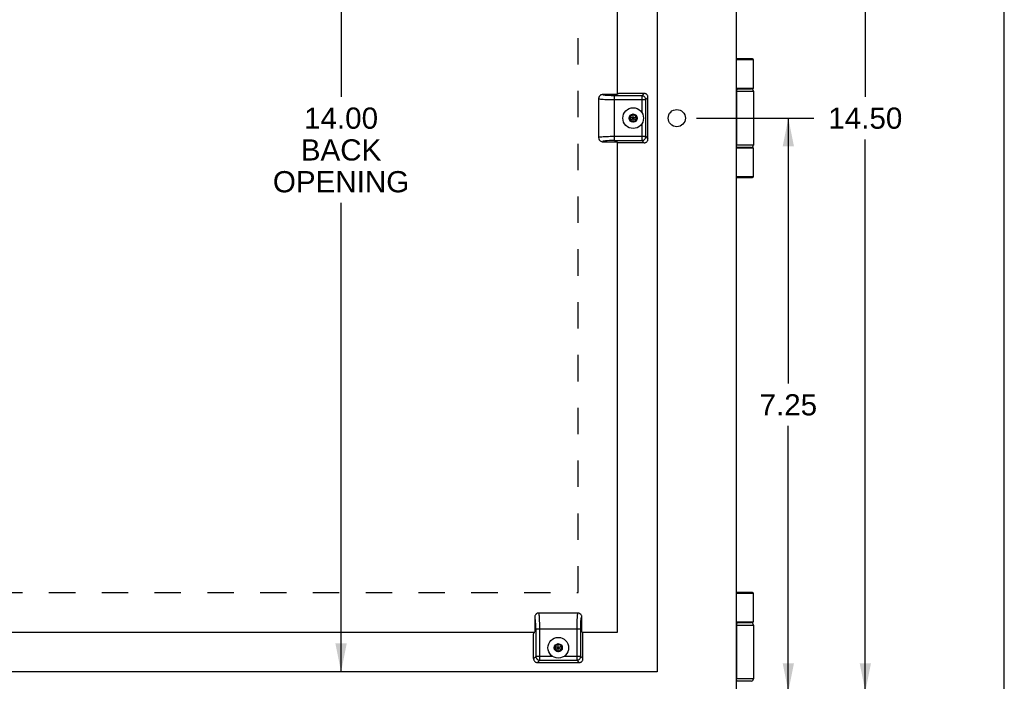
# Model space of a CAD drawing. Header units: inches. Extents: x 0 to 60.7, y 0 to 39.3.
# Tile 15 of 16: x 48.3 to 60.7, y 13.2 to 21.6. Entities that reach past the tile are written whole.
import ezdxf

# ---------------------------------------------------------------- set-up
doc = ezdxf.new("R2010")
doc.units = ezdxf.units.IN
doc.header["$LTSCALE"] = 3.339286
doc.header["$MEASUREMENT"] = 0
doc.linetypes.add('HIDDEN', pattern=[0.2, 0.1, -0.1])
doc.layers.get('0').update_dxf_attribs({"linetype": 'CONTINUOUS'})
for name, color, linetype in [('02___PRT_ALL_AXES', 7, 'CONTINUOUS'), ('DEFAULT_2', 8, 'HIDDEN'), ('DIMENSIONS', 7, 'CONTINUOUS')]:
    doc.layers.add(name, color=color, linetype=linetype)
doc.styles.get("Standard").update_dxf_attribs({"font": 'arial.ttf'})
doc.dimstyles.new('DIMSTYLE_1', dxfattribs={"dimtxt": 0.267857, "dimasz": 0.357143, "dimexe": 0.09, "dimexo": 0.07, "dimgap": 0.0375, "dimtad": 0, "dimtih": 1, "dimtoh": 1, "dimzin": 4, "dimdsep": 46, "dimtxsty": 'Standard', "dimblk": '_FILLED', "dimblk1": '_FILLED', "dimblk2": '_FILLED', "dimcen": 0.09, "dimazin": 1, "dimtfac": 1, "dimtofl": 0, "dimtmove": 0, "dimatfit": 3, "dimldrblk": '_FILLED', "dimfxl": 0, "dimtolj": 1, "dimtzin": 4, "dimarcsym": 0})

# ---------------------------------------------------------------- blocks, each defined once
blk = doc.blocks.new('_FILLED')
at = {"color": 0, "linetype": 'ByBlock'}
blk.add_solid([(0, 0), (-1, 0.2), (-1, -0.2)], dxfattribs=at)
blk = doc.blocks.new('*D3')
at = {"layer": 'DIMENSIONS', "color": 2, "linetype": 'Continuous'}
for p, q in [((56.821, 27.558), (59.277, 27.558)), ((58.956, 27.558), (58.956, 20.576)), ((58.956, 13.058), (58.956, 20.04)), ((56.93, 13.058), (59.277, 13.058))]:
    blk.add_line(p, q, dxfattribs=at)
at = {"layer": 'DIMENSIONS', "color": 2, "linetype": 'Continuous', "xscale": 0.3571428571, "yscale": 0.3571428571, "zscale": 0.3571428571}
for p, rotation in [((58.956, 27.558), 90), ((58.956, 13.058), 270)]:
    blk.add_blockref('_FILLED', p, dxfattribs=dict(at, rotation=rotation))
at = {"layer": 'DIMENSIONS', "color": 2, "linetype": 'Continuous', "insert": (58.956, 20.442), "char_height": 0.2679, "width": 0.93601, "attachment_point": 2, "line_spacing_factor": 0.9}
blk.add_mtext('14.50', dxfattribs=at)
blk = doc.blocks.new('*D4')
at = {"layer": 'DIMENSIONS', "color": 2, "linetype": 'Continuous'}
for p, q in [((58.956, 13.058), (58.956, 13.772)), ((56.821, 13.058), (59.277, 13.058)), ((57.511, 12.308), (59.277, 12.308)), ((58.956, 12.308), (58.956, 11.48)), ((58.956, 11.48), (58.679, 11.48))]:
    blk.add_line(p, q, dxfattribs=at)
at = {"layer": 'DIMENSIONS', "color": 2, "linetype": 'Continuous', "xscale": 0.3571428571, "yscale": 0.3571428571, "zscale": 0.3571428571}
for p, rotation in [((58.956, 13.058), 270), ((58.956, 12.308), 90)]:
    blk.add_blockref('_FILLED', p, dxfattribs=dict(at, rotation=rotation))
at = {"layer": 'DIMENSIONS', "color": 2, "linetype": 'Continuous', "insert": (58.545, 11.614), "char_height": 0.2679, "width": 0.60243, "attachment_point": 3, "line_spacing_factor": 0.9}
blk.add_mtext('.75\\Ptyp.', dxfattribs=at)
blk = doc.blocks.new('*D11')
at = {"layer": 'DIMENSIONS', "color": 2, "linetype": 'Continuous'}
for p, q in [((56.821, 20.308), (58.304, 20.308)), ((57.982, 20.308), (57.982, 16.951)), ((57.982, 13.058), (57.982, 16.415)), ((56.821, 13.058), (58.304, 13.058))]:
    blk.add_line(p, q, dxfattribs=at)
at = {"layer": 'DIMENSIONS', "color": 2, "linetype": 'Continuous', "xscale": 0.3571428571, "yscale": 0.3571428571, "zscale": 0.3571428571}
for p, rotation in [((57.982, 20.308), 90), ((57.982, 13.058), 270)]:
    blk.add_blockref('_FILLED', p, dxfattribs=dict(at, rotation=rotation))
at = {"layer": 'DIMENSIONS', "color": 2, "linetype": 'Continuous', "insert": (57.982, 16.817), "char_height": 0.2679, "width": 0.72789, "attachment_point": 2, "line_spacing_factor": 0.9}
blk.add_mtext('7.25', dxfattribs=at)
blk = doc.blocks.new('*D14')
at = {"layer": 'DIMENSIONS', "color": 2, "linetype": 'Continuous'}
for p, q in [((52.324, 27.308), (52.324, 20.576)), ((52.324, 13.308), (52.324, 19.237))]:
    blk.add_line(p, q, dxfattribs=at)
at = {"layer": 'DIMENSIONS', "color": 2, "linetype": 'Continuous', "xscale": 0.3571428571, "yscale": 0.3571428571, "zscale": 0.3571428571}
for p, rotation in [((52.324, 27.308), 90), ((52.324, 13.308), 270)]:
    blk.add_blockref('_FILLED', p, dxfattribs=dict(at, rotation=rotation))
at = {"layer": 'DIMENSIONS', "color": 2, "linetype": 'Continuous', "insert": (52.324, 20.442), "char_height": 0.2679, "width": 1.72265, "attachment_point": 2, "line_spacing_factor": 0.9}
blk.add_mtext('14.00\\PBACK\\POPENING', dxfattribs=at)
blk = doc.blocks.new('*D15')
at = {"layer": 'DIMENSIONS', "color": 2, "linetype": 'Continuous'}
for p, q in [((52.324, 13.308), (52.324, 14.022)), ((52.324, 12.308), (52.324, 11.437)), ((52.324, 11.437), (52.637, 11.437))]:
    blk.add_line(p, q, dxfattribs=at)
at = {"layer": 'DIMENSIONS', "color": 2, "linetype": 'Continuous', "xscale": 0.3571428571, "yscale": 0.3571428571, "zscale": 0.3571428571}
for p, rotation in [((52.324, 13.308), 270), ((52.324, 12.308), 90)]:
    blk.add_blockref('_FILLED', p, dxfattribs=dict(at, rotation=rotation))
at = {"layer": 'DIMENSIONS', "color": 2, "linetype": 'Continuous', "insert": (52.77, 11.571), "char_height": 0.2679, "width": 0.72789, "attachment_point": 1, "line_spacing_factor": 0.9}
blk.add_mtext('1.00\\Ptyp.', dxfattribs=at)

msp = doc.modelspace()

# ---------------------------------------------------------------- linework, layer by layer
at = {"color": 7, "linetype": 'Continuous'}
for p, q in [((60.7143, 0), (60.7143, 39.2857)), ((57.5285, 21.0581), (57.3211, 21.0581)), ((57.5415, 21.0451), (57.3211, 21.0451)), ((57.5415, 20.6831), (57.3211, 20.6831)), ((57.3211, 20.6781), (57.5115, 20.6781)), ((57.3375, 20.6781), (57.3371, 20.6781)), ((55.5817, 20.5551), (55.5817, 20.0611)), ((55.5817, 20.5551), (55.5817, 20.5551)), ((55.8177, 20.6066), (55.633, 20.6066)), ((55.6733, 20.5959), (55.6702, 20.5962)), ((55.6755, 20.5957), (55.6733, 20.5959)), ((55.6778, 20.5955), (55.6755, 20.5957)), ((55.6861, 20.5948), (55.6825, 20.5951)), ((55.6899, 20.5946), (55.6861, 20.5948)), ((55.6938, 20.5943), (55.6899, 20.5946)), ((55.6973, 20.5941), (55.6938, 20.5943)), ((55.7007, 20.5939), (55.6973, 20.5941)), ((55.705, 20.5937), (55.7007, 20.5939)), ((55.7096, 20.5934), (55.705, 20.5937)), ((55.7098, 20.5934), (55.7097, 20.5934)), ((55.7098, 20.5934), (55.7098, 20.5934)), ((55.7231, 20.5928), (55.7199, 20.593)), ((55.7278, 20.5927), (55.7231, 20.5928)), ((55.7321, 20.5925), (55.7278, 20.5927)), ((55.7373, 20.5924), (55.7321, 20.5925)), ((55.7412, 20.5923), (55.7373, 20.5924)), ((55.7454, 20.5922), (55.7412, 20.5923)), ((55.7501, 20.5921), (55.7454, 20.5922)), ((55.7537, 20.592), (55.7501, 20.5921)), ((55.759, 20.592), (55.7537, 20.592)), ((55.764, 20.5919), (55.759, 20.592)), ((55.7688, 20.5919), (55.764, 20.5919)), ((55.7734, 20.5918), (55.7688, 20.5919)), ((55.7777, 20.5918), (55.7734, 20.5918)), ((56.1281, 20.5918), (55.7777, 20.5918)), ((55.7817, 20.0244), (55.7817, 20.5918)), ((55.828, 20.6169), (55.8217, 20.6106)), ((56.1569, 20.6206), (55.8739, 20.6206)), ((56.1281, 20.5918), (56.1569, 20.6206)), ((56.1281, 20.5918), (56.1281, 20.381)), ((56.2067, 20.5708), (56.1779, 20.542)), ((56.2067, 20.0454), (56.2067, 20.5708)), ((57.3211, 20.6481), (57.5415, 20.6481)), ((57.3262, 19.9681), (57.3262, 20.6481)), ((57.3266, 20.6481), (57.3266, 19.9681)), ((55.7817, 20.542), (56.1779, 20.542)), ((56.1779, 20.0742), (56.1779, 20.542)), ((56.0192, 20.3565), (55.9773, 20.3323)), ((55.9773, 20.2839), (56.0611, 20.3323)), ((55.9773, 20.3323), (56.0611, 20.2839)), ((55.9773, 20.3323), (55.9773, 20.2839)), ((56.0192, 20.3538), (55.9797, 20.331)), ((55.9797, 20.331), (55.9797, 20.2853)), ((56.0611, 20.3323), (56.0192, 20.3565)), ((56.0192, 20.2597), (56.0192, 20.3565)), ((56.0588, 20.331), (56.0192, 20.3538)), ((56.0588, 20.2853), (56.0588, 20.331)), ((56.0611, 20.2839), (56.0611, 20.3323)), ((55.9773, 20.2839), (56.0192, 20.2597)), ((55.9797, 20.2853), (56.0192, 20.2625)), ((56.0192, 20.2625), (56.0588, 20.2853)), ((56.0192, 20.2597), (56.0611, 20.2839)), ((56.1281, 20.2353), (56.1281, 20.0244)), ((55.5817, 20.0612), (55.5817, 20.0611)), ((56.1779, 20.0742), (55.7817, 20.0742)), ((56.1779, 20.0742), (56.2067, 20.0454)), ((55.633, 20.0096), (55.8177, 20.0096)), ((55.7817, 20.0244), (56.1281, 20.0244)), ((55.8217, 20.0056), (55.828, 19.9993)), ((56.1569, 19.9956), (55.8739, 19.9956)), ((56.1569, 19.9956), (56.1281, 20.0244)), ((57.5415, 19.9681), (57.3211, 19.9681)), ((57.5115, 19.9381), (57.3211, 19.9381)), ((57.3211, 19.9331), (57.5415, 19.9331)), ((57.3375, 19.9381), (57.3371, 19.9381)), ((57.3211, 19.5711), (57.5415, 19.5711)), ((57.3211, 19.5581), (57.5285, 19.5581)), ((57.5285, 14.3081), (57.3211, 14.3081)), ((57.5415, 14.2951), (57.3211, 14.2951)), ((54.7732, 13.9969), (54.7732, 13.8121)), ((55.3187, 14.0481), (54.8247, 14.0481)), ((54.8248, 14.0481), (54.8247, 14.0481)), ((55.3187, 14.0481), (55.3187, 14.0481)), ((55.3587, 13.9473), (55.359, 13.9509)), ((55.359, 13.9509), (55.3591, 13.9532)), ((55.3591, 13.9532), (55.3593, 13.9554)), ((55.3593, 13.9554), (55.3595, 13.9576)), ((55.3595, 13.9576), (55.3597, 13.9597)), ((55.3702, 13.8121), (55.3702, 13.9969)), ((54.788, 13.8481), (55.3056, 13.8481)), ((54.788, 13.8481), (54.788, 13.5017)), ((54.8378, 13.4519), (54.8378, 13.8481)), ((55.3056, 13.8481), (55.3394, 13.8481)), ((55.3056, 13.8481), (55.3056, 13.4519)), ((55.3394, 13.8481), (55.3554, 13.8481)), ((55.3554, 13.861), (55.3555, 13.8658)), ((55.3554, 13.8565), (55.3554, 13.861)), ((55.3554, 13.8522), (55.3554, 13.8565)), ((55.3554, 13.5017), (55.3554, 13.8522)), ((55.3555, 13.8709), (55.3556, 13.8761)), ((55.3555, 13.8658), (55.3555, 13.8709)), ((55.3556, 13.8761), (55.3557, 13.8798)), ((55.3557, 13.8798), (55.3558, 13.8844)), ((55.3558, 13.8844), (55.3559, 13.8887)), ((55.3559, 13.8887), (55.356, 13.8925)), ((55.356, 13.8925), (55.3561, 13.8977)), ((55.3561, 13.8977), (55.3563, 13.9021)), ((55.3563, 13.9021), (55.3564, 13.9067)), ((55.3564, 13.9067), (55.3566, 13.91)), ((55.357, 13.9202), (55.3572, 13.9249)), ((55.357, 13.9201), (55.357, 13.9201)), ((55.357, 13.9201), (55.357, 13.9201)), ((55.3572, 13.9249), (55.3575, 13.9292)), ((55.3575, 13.9292), (55.3577, 13.9325)), ((55.3577, 13.9325), (55.3579, 13.936)), ((55.3579, 13.936), (55.3581, 13.9399)), ((55.3581, 13.9399), (55.3584, 13.9437)), ((55.3584, 13.9437), (55.3587, 13.9473)), ((57.5415, 13.9331), (57.3211, 13.9331)), ((57.3211, 13.9281), (57.5115, 13.9281)), ((57.3211, 13.8981), (57.5415, 13.8981)), ((57.3262, 13.2181), (57.3262, 13.8981)), ((57.3266, 13.8981), (57.3266, 13.2181)), ((57.3375, 13.9281), (57.3371, 13.9281)), ((54.7592, 13.4729), (54.7592, 13.756)), ((54.7692, 13.8081), (54.7629, 13.8018)), ((55.3805, 13.8018), (55.3742, 13.8081)), ((55.3842, 13.4729), (55.3842, 13.756)), ((55.0717, 13.659), (55.0298, 13.6348)), ((55.0298, 13.6348), (55.1136, 13.5864)), ((55.0298, 13.6348), (55.0298, 13.5864)), ((55.0298, 13.5864), (55.1136, 13.6348)), ((55.0298, 13.5864), (55.0717, 13.5622)), ((55.0717, 13.6563), (55.0322, 13.6335)), ((55.0322, 13.6335), (55.0322, 13.5878)), ((55.0322, 13.5878), (55.0717, 13.565)), ((55.1136, 13.6348), (55.0717, 13.659)), ((55.0717, 13.5622), (55.0717, 13.659)), ((55.1113, 13.6335), (55.0717, 13.6563)), ((55.0717, 13.565), (55.1113, 13.5878)), ((55.0717, 13.5622), (55.1136, 13.5864)), ((55.1113, 13.5878), (55.1113, 13.6335)), ((55.1136, 13.5864), (55.1136, 13.6348)), ((54.7592, 13.4729), (54.788, 13.5017)), ((54.9989, 13.5017), (54.788, 13.5017)), ((55.3554, 13.5017), (55.1445, 13.5017)), ((55.3554, 13.5017), (55.3842, 13.4729)), ((54.8378, 13.4519), (54.809, 13.4231)), ((54.809, 13.4231), (55.3344, 13.4231)), ((54.8378, 13.4519), (55.3056, 13.4519)), ((55.3344, 13.4231), (55.3056, 13.4519)), ((57.5415, 13.2181), (57.3211, 13.2181)), ((57.5115, 13.1881), (57.3211, 13.1881)), ((57.3375, 13.1881), (57.3371, 13.1881))]:
    msp.add_line(p, q, dxfattribs=at)
at = {"color": 3, "linetype": 'Continuous'}
for p, q in [((57.3211, 28.2481), (57.3211, 12.3681)), ((55.8217, 20.6066), (55.8217, 26.8081)), ((55.8217, 13.8081), (55.8217, 20.0096)), ((47.9327, 13.8081), (54.7732, 13.8081)), ((55.3702, 13.8081), (55.8217, 13.8081))]:
    msp.add_line(p, q, dxfattribs=at)
at = {"color": 7, "linetype": 'Continuous'}
for points in [[(57.3371, 20.6781), (57.3367, 20.6781), (57.3363, 20.678), (57.3359, 20.6779), (57.3355, 20.6778), (57.3351, 20.6776), (57.3347, 20.6774), (57.3343, 20.6771), (57.3339, 20.6768), (57.3335, 20.6764), (57.3331, 20.676), (57.3327, 20.6756), (57.3324, 20.6752), (57.332, 20.6746), (57.3316, 20.6741), (57.3313, 20.6735), (57.331, 20.6729), (57.3306, 20.6723), (57.3303, 20.6716), (57.33, 20.6709), (57.3297, 20.6701), (57.3294, 20.6693), (57.3291, 20.6685), (57.3288, 20.6677), (57.3286, 20.6668), (57.3283, 20.6659), (57.3281, 20.665), (57.3279, 20.6641), (57.3276, 20.6631), (57.3274, 20.6621), (57.3273, 20.6611), (57.3271, 20.6601), (57.3269, 20.6591), (57.3268, 20.658), (57.3267, 20.657), (57.3265, 20.6559), (57.3265, 20.6548), (57.3264, 20.6537), (57.3263, 20.6526), (57.3262, 20.6515), (57.3262, 20.6504), (57.3262, 20.6492), (57.3262, 20.6481)], [(57.3371, 20.6781), (57.3367, 20.678), (57.3363, 20.6779), (57.3359, 20.6778), (57.3355, 20.6776), (57.3351, 20.6774), (57.3347, 20.6771), (57.3343, 20.6768), (57.3339, 20.6764), (57.3335, 20.676), (57.3331, 20.6756), (57.3328, 20.6752), (57.3324, 20.6746), (57.332, 20.6741), (57.3317, 20.6735), (57.3313, 20.6729), (57.331, 20.6723), (57.3307, 20.6716), (57.3304, 20.6709), (57.3301, 20.6701), (57.3298, 20.6693), (57.3295, 20.6685), (57.3292, 20.6677), (57.329, 20.6668), (57.3287, 20.6659), (57.3285, 20.665), (57.3282, 20.6641), (57.328, 20.6631), (57.3278, 20.6621), (57.3276, 20.6611), (57.3275, 20.6601), (57.3273, 20.6591), (57.3272, 20.658), (57.3271, 20.657), (57.3269, 20.6559), (57.3268, 20.6548), (57.3268, 20.6537), (57.3267, 20.6526), (57.3266, 20.6515), (57.3266, 20.6504), (57.3266, 20.6492), (57.3266, 20.6481)], [(57.4716, 20.6831), (57.471, 20.6831), (57.4704, 20.6831), (57.4699, 20.6831), (57.4693, 20.6831), (57.4687, 20.683), (57.4682, 20.683), (57.4677, 20.6829), (57.4672, 20.6829), (57.4668, 20.6828), (57.4663, 20.6828), (57.4659, 20.6827), (57.4655, 20.6826), (57.4651, 20.6825), (57.4648, 20.6825), (57.4644, 20.6824), (57.4641, 20.6823), (57.4637, 20.6822), (57.4634, 20.6821), (57.4631, 20.682), (57.4629, 20.6819), (57.4626, 20.6818), (57.4623, 20.6817), (57.4621, 20.6816), (57.462, 20.6816)], [(55.6004, 20.5948), (55.5975, 20.5922), (55.5893, 20.5819), (55.5837, 20.5691), (55.5817, 20.5551)], [(55.5817, 20.5551), (55.5821, 20.5543), (55.5857, 20.5525), (55.5935, 20.5507), (55.6055, 20.5489), (55.6211, 20.5473), (55.6403, 20.5459)], [(55.633, 20.6066), (55.6251, 20.606), (55.6175, 20.6041), (55.6101, 20.6011), (55.6032, 20.5969), (55.6004, 20.5948)], [(55.6321, 20.604), (55.632, 20.6041), (55.632, 20.6041), (55.6319, 20.6042), (55.6319, 20.6043), (55.6319, 20.6043), (55.6318, 20.6044), (55.6318, 20.6045), (55.6318, 20.6045), (55.6317, 20.6046), (55.6317, 20.6047), (55.6317, 20.6048), (55.6317, 20.6048), (55.6317, 20.6049), (55.6317, 20.605), (55.6317, 20.6051), (55.6317, 20.6052), (55.6317, 20.6052), (55.6318, 20.6053), (55.6318, 20.6054), (55.6318, 20.6055), (55.6318, 20.6055), (55.6318, 20.6055), (55.6319, 20.6055)], [(55.6319, 20.6055), (55.6319, 20.6055), (55.6319, 20.6055), (55.6319, 20.6055), (55.6319, 20.6056), (55.632, 20.6057), (55.6321, 20.6059), (55.6325, 20.6062), (55.633, 20.6066)], [(55.6377, 20.6013), (55.6369, 20.6015), (55.6365, 20.6016), (55.6361, 20.6018), (55.6357, 20.6019), (55.6354, 20.6021), (55.635, 20.6022), (55.6347, 20.6023), (55.6344, 20.6025), (55.6341, 20.6026), (55.6338, 20.6027), (55.6336, 20.6029), (55.6333, 20.603), (55.6331, 20.6032), (55.6329, 20.6033), (55.6327, 20.6034), (55.6325, 20.6036), (55.6324, 20.6037), (55.6322, 20.6038), (55.6322, 20.6039), (55.6321, 20.604)], [(55.6702, 20.5962), (55.6673, 20.5964), (55.6654, 20.5966), (55.6636, 20.5968), (55.6618, 20.597), (55.6601, 20.5973), (55.6583, 20.5975), (55.6566, 20.5977), (55.6549, 20.5979), (55.6533, 20.5981), (55.6517, 20.5984), (55.6501, 20.5986), (55.6486, 20.5989), (55.6471, 20.5991), (55.6457, 20.5994), (55.6443, 20.5997), (55.6429, 20.5999), (55.6417, 20.6002), (55.6404, 20.6005), (55.6392, 20.6008), (55.6382, 20.6011), (55.6377, 20.6013)], [(55.6825, 20.5951), (55.679, 20.5954), (55.6778, 20.5955)], [(55.7097, 20.5934), (55.7096, 20.5934), (55.7096, 20.5934)], [(55.7199, 20.593), (55.7114, 20.5933), (55.7098, 20.5934)], [(56.1632, 20.5771), (56.1583, 20.5814), (56.1529, 20.585), (56.1471, 20.5879), (56.1409, 20.59), (56.1346, 20.5913), (56.1281, 20.5918)], [(56.1921, 20.606), (56.1872, 20.6104), (56.1818, 20.614), (56.176, 20.6168), (56.1698, 20.6189), (56.1635, 20.6202), (56.1569, 20.6206)], [(56.1779, 20.542), (56.1774, 20.5485), (56.1761, 20.5548), (56.174, 20.561), (56.1711, 20.5668), (56.1675, 20.5722), (56.1632, 20.5771)], [(56.2067, 20.5708), (56.2063, 20.5774), (56.205, 20.5837), (56.2029, 20.5899), (56.2, 20.5958), (56.1964, 20.6011), (56.1921, 20.606)], [(55.6403, 20.5459), (55.6598, 20.5447), (55.6812, 20.5438), (55.704, 20.543), (55.7282, 20.5425), (55.7544, 20.5422), (55.7817, 20.542)], [(55.6403, 20.0704), (55.6217, 20.069), (55.6061, 20.0674), (55.5941, 20.0657), (55.586, 20.0638), (55.5821, 20.062), (55.5817, 20.0612)], [(55.5817, 20.0612), (55.5838, 20.0471), (55.5894, 20.0342), (55.5977, 20.0239), (55.6008, 20.0212)], [(55.7817, 20.0742), (55.7556, 20.0741), (55.7299, 20.0738), (55.7051, 20.0732), (55.6816, 20.0725), (55.6599, 20.0715), (55.6403, 20.0704)], [(56.1632, 20.0392), (56.1675, 20.0441), (56.1711, 20.0495), (56.174, 20.0553), (56.1761, 20.0614), (56.1774, 20.0678), (56.1779, 20.0742)], [(55.6008, 20.0212), (55.6031, 20.0194), (55.61, 20.0152), (55.6174, 20.0121), (55.625, 20.0103), (55.633, 20.0096)], [(55.7817, 20.0244), (55.749, 20.0241), (55.7194, 20.0233), (55.6923, 20.0218), (55.6691, 20.02), (55.651, 20.0177), (55.6384, 20.0152), (55.6325, 20.0125), (55.633, 20.0096)], [(55.8428, 19.9967), (55.8388, 19.997), (55.8354, 19.9974), (55.8326, 19.9979), (55.8304, 19.9983), (55.8289, 19.9988), (55.828, 19.9993)], [(55.8739, 19.9956), (55.8681, 19.9957), (55.8626, 19.9957), (55.8572, 19.9959), (55.852, 19.9961), (55.8473, 19.9964), (55.8428, 19.9967)], [(56.1281, 20.0244), (56.1346, 20.0249), (56.1409, 20.0262), (56.1471, 20.0283), (56.1529, 20.0312), (56.1583, 20.0349), (56.1632, 20.0392)], [(56.1569, 19.9956), (56.1635, 19.9961), (56.1698, 19.9973), (56.176, 19.9994), (56.1818, 20.0023), (56.1872, 20.0059), (56.1921, 20.0102)], [(56.1921, 20.0102), (56.1964, 20.0151), (56.2, 20.0205), (56.2029, 20.0263), (56.205, 20.0325), (56.2063, 20.0389), (56.2067, 20.0454)], [(57.3371, 19.9381), (57.3367, 19.9381), (57.3363, 19.9382), (57.3359, 19.9383), (57.3355, 19.9385), (57.3351, 19.9386), (57.3347, 19.9389), (57.3343, 19.9391), (57.3339, 19.9395), (57.3335, 19.9398), (57.3331, 19.9402), (57.3327, 19.9406), (57.3324, 19.9411), (57.332, 19.9416), (57.3316, 19.9421), (57.3313, 19.9427), (57.331, 19.9433), (57.3306, 19.944), (57.3303, 19.9447), (57.33, 19.9454), (57.3297, 19.9461), (57.3294, 19.9469), (57.3291, 19.9477), (57.3288, 19.9486), (57.3286, 19.9494), (57.3283, 19.9503), (57.3281, 19.9512), (57.3279, 19.9522), (57.3276, 19.9531), (57.3274, 19.9541), (57.3273, 19.9551), (57.3271, 19.9561), (57.3269, 19.9572), (57.3268, 19.9582), (57.3267, 19.9593), (57.3265, 19.9604), (57.3265, 19.9614), (57.3264, 19.9625), (57.3263, 19.9637), (57.3262, 19.9648), (57.3262, 19.9659), (57.3262, 19.967), (57.3262, 19.9681)], [(57.3371, 19.9381), (57.3367, 19.9382), (57.3363, 19.9383), (57.3359, 19.9385), (57.3355, 19.9386), (57.3351, 19.9389), (57.3347, 19.9391), (57.3343, 19.9395), (57.3339, 19.9398), (57.3335, 19.9402), (57.3331, 19.9406), (57.3328, 19.9411), (57.3324, 19.9416), (57.332, 19.9421), (57.3317, 19.9427), (57.3313, 19.9433), (57.331, 19.944), (57.3307, 19.9447), (57.3304, 19.9454), (57.3301, 19.9461), (57.3298, 19.9469), (57.3295, 19.9477), (57.3292, 19.9486), (57.329, 19.9494), (57.3287, 19.9503), (57.3285, 19.9512), (57.3282, 19.9522), (57.328, 19.9531), (57.3278, 19.9541), (57.3276, 19.9551), (57.3275, 19.9561), (57.3273, 19.9572), (57.3272, 19.9582), (57.3271, 19.9593), (57.3269, 19.9604), (57.3268, 19.9614), (57.3268, 19.9625), (57.3267, 19.9637), (57.3266, 19.9648), (57.3266, 19.9659), (57.3266, 19.967), (57.3266, 19.9681)], [(57.462, 19.9347), (57.4621, 19.9346), (57.4623, 19.9345), (57.4626, 19.9344), (57.4629, 19.9343), (57.4631, 19.9342), (57.4634, 19.9341), (57.4637, 19.934), (57.4641, 19.9339), (57.4644, 19.9339), (57.4648, 19.9338), (57.4651, 19.9337), (57.4655, 19.9336), (57.4659, 19.9336), (57.4663, 19.9335), (57.4668, 19.9334), (57.4672, 19.9334), (57.4677, 19.9333), (57.4682, 19.9333), (57.4687, 19.9332), (57.4693, 19.9332), (57.4699, 19.9332), (57.4704, 19.9331), (57.471, 19.9331), (57.4716, 19.9331)], [(54.7848, 14.0291), (54.783, 14.0267), (54.7788, 14.0198), (54.7757, 14.0124), (54.7739, 14.0048), (54.7732, 13.9969)], [(54.788, 13.8481), (54.7877, 13.8808), (54.7868, 13.9104), (54.7854, 13.9376), (54.7836, 13.9607), (54.7813, 13.9789), (54.7788, 13.9914), (54.7761, 13.9973), (54.7732, 13.9969)], [(54.8248, 14.0481), (54.8106, 14.0461), (54.7978, 14.0404), (54.7875, 14.0321), (54.7848, 14.0291)], [(54.834, 13.9895), (54.8326, 14.0082), (54.831, 14.0237), (54.8292, 14.0357), (54.8274, 14.0438), (54.8256, 14.0477), (54.8248, 14.0481)], [(54.8378, 13.8481), (54.8377, 13.8742), (54.8374, 13.8999), (54.8368, 13.9247), (54.8361, 13.9482), (54.8351, 13.9699), (54.834, 13.9895)], [(55.3094, 13.9895), (55.3083, 13.97), (55.3074, 13.9486), (55.3066, 13.9259), (55.3061, 13.9016), (55.3058, 13.8755), (55.3056, 13.8481)], [(55.3187, 14.0481), (55.3179, 14.0478), (55.3161, 14.0441), (55.3143, 14.0363), (55.3125, 14.0244), (55.3109, 14.0087), (55.3094, 13.9895)], [(55.3584, 14.0294), (55.3558, 14.0323), (55.3455, 14.0405), (55.3327, 14.0461), (55.3187, 14.0481)], [(55.3702, 13.9969), (55.3696, 14.0048), (55.3677, 14.0124), (55.3647, 14.0198), (55.3605, 14.0266), (55.3583, 14.0294)], [(55.3597, 13.9597), (55.36, 13.9625), (55.3602, 13.9645), (55.3604, 13.9662), (55.3606, 13.968), (55.3608, 13.9698), (55.361, 13.9715), (55.3613, 13.9732), (55.3615, 13.9749), (55.3617, 13.9765), (55.362, 13.9781), (55.3622, 13.9797), (55.3625, 13.9812), (55.3627, 13.9827), (55.363, 13.9842), (55.3633, 13.9856), (55.3635, 13.9869), (55.3638, 13.9882), (55.3641, 13.9894), (55.3644, 13.9906), (55.3647, 13.9916), (55.3648, 13.9922)], [(55.3648, 13.9922), (55.3651, 13.9929), (55.3652, 13.9933), (55.3654, 13.9937), (55.3655, 13.9941), (55.3656, 13.9945), (55.3658, 13.9948), (55.3659, 13.9951), (55.366, 13.9954), (55.3662, 13.9957), (55.3663, 13.996), (55.3665, 13.9963), (55.3666, 13.9965), (55.3667, 13.9967), (55.3669, 13.9969), (55.367, 13.9971), (55.3671, 13.9973), (55.3673, 13.9975), (55.3674, 13.9976), (55.3675, 13.9977), (55.3676, 13.9978)], [(55.3676, 13.9978), (55.3677, 13.9978), (55.3677, 13.9979), (55.3678, 13.9979), (55.3679, 13.9979), (55.3679, 13.998), (55.368, 13.998), (55.3681, 13.998), (55.3681, 13.9981), (55.3682, 13.9981), (55.3683, 13.9981), (55.3683, 13.9981), (55.3684, 13.9981), (55.3685, 13.9981), (55.3686, 13.9981), (55.3687, 13.9981), (55.3687, 13.9981), (55.3688, 13.9981), (55.3689, 13.9981), (55.369, 13.998), (55.369, 13.998), (55.3691, 13.998), (55.3691, 13.998), (55.3691, 13.998)], [(55.3691, 13.998), (55.3691, 13.998), (55.3691, 13.998), (55.3691, 13.998), (55.3692, 13.9979), (55.3693, 13.9979), (55.3695, 13.9977), (55.3698, 13.9973), (55.3702, 13.9969)], [(55.3566, 13.91), (55.3569, 13.9184), (55.357, 13.9201)], [(55.357, 13.9201), (55.357, 13.9202), (55.357, 13.9202)], [(57.3371, 13.9281), (57.3367, 13.9281), (57.3363, 13.928), (57.3359, 13.9279), (57.3355, 13.9278), (57.3351, 13.9276), (57.3347, 13.9274), (57.3343, 13.9271), (57.3339, 13.9268), (57.3335, 13.9264), (57.3331, 13.926), (57.3327, 13.9256), (57.3324, 13.9252), (57.332, 13.9246), (57.3316, 13.9241), (57.3313, 13.9235), (57.331, 13.9229), (57.3306, 13.9223), (57.3303, 13.9216), (57.33, 13.9209), (57.3297, 13.9201), (57.3294, 13.9193), (57.3291, 13.9185), (57.3288, 13.9177), (57.3286, 13.9168), (57.3283, 13.9159), (57.3281, 13.915), (57.3279, 13.9141), (57.3276, 13.9131), (57.3274, 13.9121), (57.3273, 13.9111), (57.3271, 13.9101), (57.3269, 13.9091), (57.3268, 13.908), (57.3267, 13.907), (57.3265, 13.9059), (57.3265, 13.9048), (57.3264, 13.9037), (57.3263, 13.9026), (57.3262, 13.9015), (57.3262, 13.9004), (57.3262, 13.8992), (57.3262, 13.8981)], [(57.3371, 13.9281), (57.3367, 13.928), (57.3363, 13.9279), (57.3359, 13.9278), (57.3355, 13.9276), (57.3351, 13.9274), (57.3347, 13.9271), (57.3343, 13.9268), (57.3339, 13.9264), (57.3335, 13.926), (57.3331, 13.9256), (57.3328, 13.9252), (57.3324, 13.9246), (57.332, 13.9241), (57.3317, 13.9235), (57.3313, 13.9229), (57.331, 13.9223), (57.3307, 13.9216), (57.3304, 13.9209), (57.3301, 13.9201), (57.3298, 13.9193), (57.3295, 13.9185), (57.3292, 13.9177), (57.329, 13.9168), (57.3287, 13.9159), (57.3285, 13.915), (57.3282, 13.9141), (57.328, 13.9131), (57.3278, 13.9121), (57.3276, 13.9111), (57.3275, 13.9101), (57.3273, 13.9091), (57.3272, 13.908), (57.3271, 13.907), (57.3269, 13.9059), (57.3268, 13.9048), (57.3268, 13.9037), (57.3267, 13.9026), (57.3266, 13.9015), (57.3266, 13.9004), (57.3266, 13.8992), (57.3266, 13.8981)], [(57.4716, 13.9331), (57.471, 13.9331), (57.4704, 13.9331), (57.4699, 13.9331), (57.4693, 13.9331), (57.4687, 13.933), (57.4682, 13.933), (57.4677, 13.9329), (57.4672, 13.9329), (57.4668, 13.9328), (57.4663, 13.9328), (57.4659, 13.9327), (57.4655, 13.9326), (57.4651, 13.9325), (57.4648, 13.9325), (57.4644, 13.9324), (57.4641, 13.9323), (57.4637, 13.9322), (57.4634, 13.9321), (57.4631, 13.932), (57.4629, 13.9319), (57.4626, 13.9318), (57.4623, 13.9317), (57.4621, 13.9316), (57.462, 13.9316)], [(54.7592, 13.756), (54.7592, 13.7617), (54.7593, 13.7672), (54.7595, 13.7726), (54.7597, 13.7778), (54.7599, 13.7826), (54.7603, 13.787)], [(54.7603, 13.787), (54.7606, 13.791), (54.761, 13.7944), (54.7614, 13.7972), (54.7619, 13.7994), (54.7624, 13.8009), (54.7629, 13.8018)], [(54.7592, 13.4729), (54.7596, 13.4664), (54.7609, 13.46), (54.763, 13.4538), (54.7659, 13.448), (54.7695, 13.4426), (54.7738, 13.4377)], [(54.788, 13.5017), (54.7885, 13.4953), (54.7898, 13.4889), (54.7919, 13.4828), (54.7948, 13.477), (54.7984, 13.4716), (54.8027, 13.4667)], [(54.8027, 13.4667), (54.8076, 13.4624), (54.813, 13.4587), (54.8189, 13.4558), (54.825, 13.4537), (54.8314, 13.4524), (54.8378, 13.4519)], [(55.3056, 13.4519), (55.3121, 13.4524), (55.3184, 13.4537), (55.3246, 13.4558), (55.3304, 13.4587), (55.3358, 13.4624), (55.3407, 13.4667)], [(55.3407, 13.4667), (55.345, 13.4716), (55.3486, 13.477), (55.3515, 13.4828), (55.3536, 13.4889), (55.3549, 13.4953), (55.3554, 13.5017)], [(55.3696, 13.4377), (55.3739, 13.4426), (55.3775, 13.448), (55.3804, 13.4538), (55.3825, 13.46), (55.3838, 13.4664), (55.3842, 13.4729)], [(54.7738, 13.4377), (54.7787, 13.4334), (54.7841, 13.4298), (54.7899, 13.4269), (54.7961, 13.4248), (54.8024, 13.4236), (54.809, 13.4231)], [(55.3344, 13.4231), (55.341, 13.4236), (55.3473, 13.4248), (55.3535, 13.4269), (55.3593, 13.4298), (55.3647, 13.4334), (55.3696, 13.4377)], [(57.3371, 13.1881), (57.3367, 13.1881), (57.3363, 13.1882), (57.3359, 13.1883), (57.3355, 13.1885), (57.3351, 13.1886), (57.3347, 13.1889), (57.3343, 13.1891), (57.3339, 13.1895), (57.3335, 13.1898), (57.3331, 13.1902), (57.3327, 13.1906), (57.3324, 13.1911), (57.332, 13.1916), (57.3316, 13.1921), (57.3313, 13.1927), (57.331, 13.1933), (57.3306, 13.194), (57.3303, 13.1947), (57.33, 13.1954), (57.3297, 13.1961), (57.3294, 13.1969), (57.3291, 13.1977), (57.3288, 13.1986), (57.3286, 13.1994), (57.3283, 13.2003), (57.3281, 13.2012), (57.3279, 13.2022), (57.3276, 13.2031), (57.3274, 13.2041), (57.3273, 13.2051), (57.3271, 13.2061), (57.3269, 13.2072), (57.3268, 13.2082), (57.3267, 13.2093), (57.3265, 13.2104), (57.3265, 13.2114), (57.3264, 13.2125), (57.3263, 13.2137), (57.3262, 13.2148), (57.3262, 13.2159), (57.3262, 13.217), (57.3262, 13.2181)], [(57.3371, 13.1881), (57.3367, 13.1882), (57.3363, 13.1883), (57.3359, 13.1885), (57.3355, 13.1886), (57.3351, 13.1889), (57.3347, 13.1891), (57.3343, 13.1895), (57.3339, 13.1898), (57.3335, 13.1902), (57.3331, 13.1906), (57.3328, 13.1911), (57.3324, 13.1916), (57.332, 13.1921), (57.3317, 13.1927), (57.3313, 13.1933), (57.331, 13.194), (57.3307, 13.1947), (57.3304, 13.1954), (57.3301, 13.1961), (57.3298, 13.1969), (57.3295, 13.1977), (57.3292, 13.1986), (57.329, 13.1994), (57.3287, 13.2003), (57.3285, 13.2012), (57.3282, 13.2022), (57.328, 13.2031), (57.3278, 13.2041), (57.3276, 13.2051), (57.3275, 13.2061), (57.3273, 13.2072), (57.3272, 13.2082), (57.3271, 13.2093), (57.3269, 13.2104), (57.3268, 13.2114), (57.3268, 13.2125), (57.3267, 13.2137), (57.3266, 13.2148), (57.3266, 13.2159), (57.3266, 13.217), (57.3266, 13.2181)]]:
    msp.add_lwpolyline(points, dxfattribs=at)
for centre, radius in [((56.0192, 20.3081), 0.131), ((56.0192, 20.3081), 0.0514), ((55.0717, 13.6106), 0.131), ((55.0717, 13.6106), 0.0514)]:
    msp.add_circle(centre, radius, dxfattribs=at)
for centre, radius, start, end in [((57.5285, 21.0451), 0.013, 0, 90), ((57.5115, 20.6481), 0.03, 0, 90), ((57.5115, 19.9681), 0.03, 270, 360), ((57.5285, 19.5711), 0.013, 270, 360), ((57.5285, 14.2951), 0.013, 0, 90), ((57.5115, 13.8981), 0.03, 0, 90), ((57.5115, 13.2181), 0.03, 270, 360)]:
    msp.add_arc(centre, radius, start, end, dxfattribs=at)
for centre, major_axis, start_param, end_param in [((55.8739, 20.6166), (0.046, 0), 1.5707963, 3.0543262), ((55.3802, 13.756), (0, 0.046), -1.5707963, -0.0872665)]:
    msp.add_ellipse(centre, major_axis=major_axis, ratio=0.0874887, start_param=start_param, end_param=end_param, dxfattribs=at)
at = {"layer": '02___PRT_ALL_AXES', "color": 3, "linetype": 'Continuous'}
for p, q in [((56.3211, 27.3081), (56.3211, 13.3081)), ((56.3211, 13.3081), (38.3211, 13.3081))]:
    msp.add_line(p, q, dxfattribs=at)
at = {"layer": '02___PRT_ALL_AXES', "color": 7, "linetype": 'Continuous'}
for p, q in [((57.5415, 20.6831), (57.5415, 21.0451)), ((57.462, 20.6831), (57.462, 20.6781)), ((57.5415, 20.6481), (57.5415, 19.9681)), ((57.462, 19.9381), (57.462, 19.9331)), ((57.5415, 19.5711), (57.5415, 19.9331)), ((57.5415, 13.9331), (57.5415, 14.2951)), ((57.462, 13.9331), (57.462, 13.9281)), ((57.5415, 13.8981), (57.5415, 13.2181)), ((57.462, 13.1881), (57.462, 13.1831))]:
    msp.add_line(p, q, dxfattribs=at)
at = {"layer": '02___PRT_ALL_AXES', "color": 3, "linetype": 'Continuous'}
msp.add_circle((56.5711, 20.3081), 0.109, dxfattribs=at)
at = {"layer": 'DEFAULT_2', "color": 8, "linetype": 'HIDDEN'}
for p, q in [((55.3217, 14.3081), (55.3217, 26.3081)), ((39.9467, 14.3081), (55.3217, 14.3081))]:
    msp.add_line(p, q, dxfattribs=at)

# ---------------------------------------------------------------- dimensions: what is measured, and where the dimension line sits
at = {"layer": 'DIMENSIONS', "color": 2, "linetype": 'Continuous'}
for base, p1, p2, picture, middle in [((58.9556, 13.0581), (56.7511, 27.5581), (56.8601, 13.0581), '*D3', (58.967, 20.3066)), ((57.9824, 13.0581), (56.7511, 20.3081), (56.7511, 13.0581), '*D11', (57.9836, 16.6816))]:
    dim = msp.add_linear_dim(base=base, p1=p1, p2=p2, angle=270, dimstyle='DIMSTYLE_1', dxfattribs=at)
    dim.commit()
    dim.dimension.update_dxf_attribs({"geometry": picture, "text_midpoint": middle, "dimtype": 160})
for base, p1, p2, angle, text, picture, middle in [((52.3241, 13.3081), (56.3211, 27.3081), (56.3211, 13.3081), 270, '<>\\PBACK\\POPENING', '*D14', (52.3241, 19.9063)), ((52.3241, 12.3081), (56.3211, 13.3081), (57.2611, 12.3081), 270, '<>\\Ptyp.', '*D15', (53.1344, 11.2358)), ((58.9556, 13.0581), (57.4411, 12.3081), (56.7511, 13.0581), 90, '<>\\Ptyp.', '*D4', (58.2438, 11.2793))]:
    dim = msp.add_linear_dim(base=base, p1=p1, p2=p2, angle=angle, text=text, dimstyle='DIMSTYLE_1', dxfattribs=at)
    dim.commit()
    dim.dimension.update_dxf_attribs({"geometry": picture, "text_midpoint": middle, "dimtype": 160})

doc.saveas('drawing.dxf')
